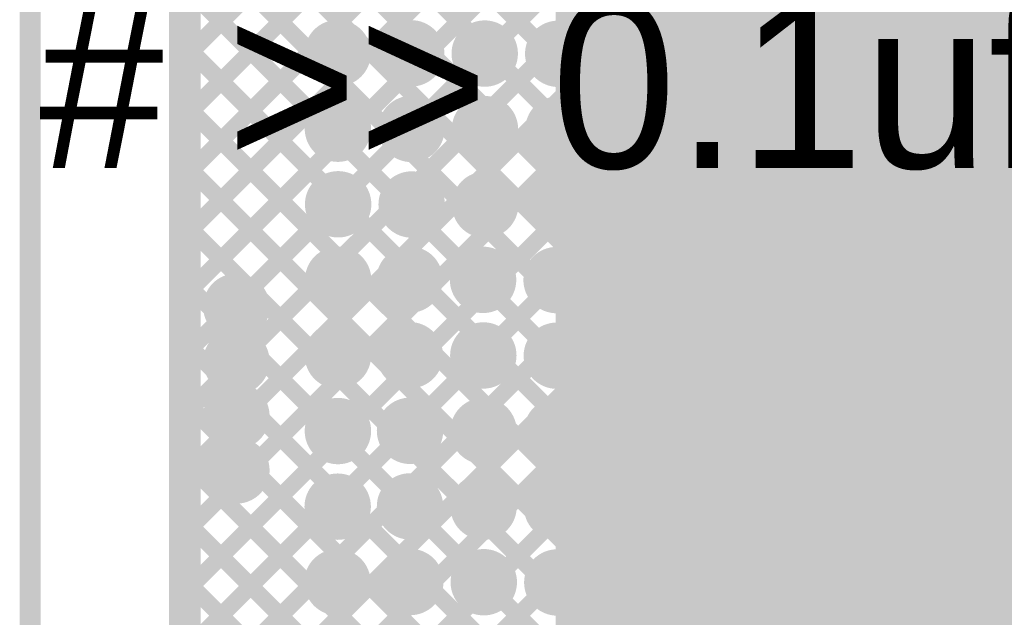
# Model space of a CAD drawing. Header units: millimetres. Extents: x 3.06 to 5.82, y 1.29 to 3.84.
# Tile 16 of 244: x 3.06 to 3.53, y 3.07 to 3.35. Entities that reach past the tile are written whole.
import ezdxf

# ---------------------------------------------------------------- set-up
doc = ezdxf.new("R2010")
doc.units = ezdxf.units.MM
doc.header["$MEASUREMENT"] = 0
for name, color, linetype in [('BottomLayer', 5, 'Continuous'), ('BottomSolder', 6, 'Continuous'), ('Mechanical13', 56, 'Continuous'), ('MultiLayer', 9, 'Continuous'), ('TopLayer', 1, 'Continuous'), ('TopOverlay', 2, 'Continuous'), ('TopSolder', 216, 'Continuous'), ('ViaHoleLayer', 16, 'Continuous')]:
    doc.layers.add(name, color=color, linetype=linetype)

msp = doc.modelspace()

# ---------------------------------------------------------------- linework, layer by layer
at = {"layer": 'BottomLayer', "const_width": 0.008}
for points in [[(3.133, 3.24614), (3.62686, 3.74)], [(3.133, 3.27442), (3.59858, 3.74)], [(3.133, 3.30271), (3.57029, 3.74)], [(3.133, 3.21785), (3.641, 3.72585)], [(3.133, 3.18957), (3.641, 3.69757)], [(3.133, 3.16129), (3.641, 3.66929)], [(3.133, 3.133), (3.641, 3.641)], [(3.133, 3.10472), (3.641, 3.61272)], [(3.133, 3.07643), (3.641, 3.58443)], [(3.133, 3.04815), (3.641, 3.55615)], [(3.133, 3.33099), (3.33401, 3.532)], [(3.133, 1.554), (3.133, 3.532)], [(3.14309, 3.532), (3.84909, 2.826)], [(3.17137, 3.532), (3.87737, 2.826)], [(3.19966, 3.532), (3.90566, 2.826)], [(3.22794, 3.532), (3.93441, 2.82553)], [(3.25623, 3.532), (4.06286, 2.72536)], [(3.28451, 3.532), (4.07127, 2.74525)], [(3.3128, 3.532), (4.08235, 2.76245)], [(3.34108, 3.532), (4.09583, 2.77725)], [(3.133, 3.01986), (3.641, 3.52786)], [(3.133, 3.51381), (3.82081, 2.826)], [(3.133, 2.99158), (3.641, 3.49958)], [(3.133, 3.48552), (3.79252, 2.826)], [(3.133, 2.9633), (3.641, 3.4713)], [(3.133, 3.45724), (3.76424, 2.826)], [(3.133, 2.93501), (3.641, 3.44301)], [(3.133, 3.42895), (3.73595, 2.826)], [(3.133, 2.90673), (3.641, 3.41473)], [(3.133, 3.40067), (3.70767, 2.826)], [(3.133, 2.87844), (3.633, 3.37844)], [(3.133, 3.37238), (3.67938, 2.826)], [(3.133, 2.85016), (3.633, 3.35016)], [(3.133, 3.3441), (3.6511, 2.826)], [(3.24533, 2.79278), (3.79411, 3.34156)], [(3.25121, 2.82695), (3.76078, 3.33652)], [(3.16807, 2.85694), (3.633, 3.32187)], [(3.133, 3.31582), (3.62282, 2.826)], [(3.20794, 2.86853), (3.64441, 3.305)], [(3.22859, 2.86089), (3.67269, 3.305)], [(3.24296, 2.84698), (3.70098, 3.305)], [(3.133, 3.28753), (3.59453, 2.826)], [(3.133, 3.25925), (3.56625, 2.826)], [(3.133, 3.23096), (3.53796, 2.826)], [(3.133, 3.20268), (3.50889, 2.82678)], [(3.133, 3.17439), (3.49091, 2.81649)], [(3.133, 3.14611), (3.52711, 2.752)], [(3.133, 3.11783), (3.49883, 2.752)], [(3.133, 3.08954), (3.47054, 2.752)]]:
    msp.add_lwpolyline(points, dxfattribs=at)
at = {"layer": 'BottomLayer'}
for points, const_width in [([(3.131, 3.3441, 1), (3.135, 3.3441, 1)], 0.004), ([(3.20332, 3.33677, 1), (3.21513, 3.33677, 1)], 0.01181), ([(3.23832, 3.33666, 1), (3.25013, 3.33666, 1)], 0.01181), ([(3.27332, 3.33655, 1), (3.28513, 3.33655, 1)], 0.01181), ([(3.30832, 3.33644, 1), (3.32013, 3.33644, 1)], 0.01181), ([(3.34332, 3.33633, 1), (3.35513, 3.33633, 1)], 0.01181), ([(3.37832, 3.33622, 1), (3.39013, 3.33622, 1)], 0.01181), ([(3.41332, 3.3361, 1), (3.42513, 3.3361, 1)], 0.01181), ([(3.44787, 3.33622, 1), (3.45968, 3.33622, 1)], 0.01181), ([(3.131, 3.33099, 1), (3.135, 3.33099, 1)], 0.004), ([(3.131, 3.31582, 1), (3.135, 3.31582, 1)], 0.004), ([(3.20343, 3.30077, 1), (3.21524, 3.30077, 1)], 0.01181), ([(3.23843, 3.30066, 1), (3.25024, 3.30066, 1)], 0.01181), ([(3.27343, 3.30055, 1), (3.28524, 3.30055, 1)], 0.01181), ([(3.30843, 3.30044, 1), (3.32024, 3.30044, 1)], 0.01181), ([(3.34343, 3.30033, 1), (3.35524, 3.30033, 1)], 0.01181), ([(3.37843, 3.30022, 1), (3.39024, 3.30022, 1)], 0.01181), ([(3.41343, 3.3001, 1), (3.42524, 3.3001, 1)], 0.01181), ([(3.44776, 3.30022, 1), (3.45957, 3.30022, 1)], 0.01181), ([(3.131, 3.30271, 1), (3.135, 3.30271, 1)], 0.004), ([(3.131, 3.28753, 1), (3.135, 3.28753, 1)], 0.004), ([(3.131, 3.27442, 1), (3.135, 3.27442, 1)], 0.004), ([(3.20354, 3.26477, 1), (3.21535, 3.26477, 1)], 0.01181), ([(3.23854, 3.26466, 1), (3.25035, 3.26466, 1)], 0.01181), ([(3.27354, 3.26455, 1), (3.28535, 3.26455, 1)], 0.01181), ([(3.30854, 3.26444, 1), (3.32035, 3.26444, 1)], 0.01181), ([(3.34354, 3.26433, 1), (3.35535, 3.26433, 1)], 0.01181), ([(3.37854, 3.26422, 1), (3.39035, 3.26422, 1)], 0.01181), ([(3.41354, 3.2641, 1), (3.42535, 3.2641, 1)], 0.01181), ([(3.44765, 3.26422, 1), (3.45946, 3.26422, 1)], 0.01181), ([(3.131, 3.25925, 1), (3.135, 3.25925, 1)], 0.004), ([(3.131, 3.24614, 1), (3.135, 3.24614, 1)], 0.004), ([(3.20354, 3.22877, 1), (3.21535, 3.22877, 1)], 0.01181), ([(3.23754, 3.22889, 1), (3.24935, 3.22889, 1)], 0.01181), ([(3.27254, 3.22878, 1), (3.28435, 3.22878, 1)], 0.01181), ([(3.30754, 3.22867, 1), (3.31935, 3.22867, 1)], 0.01181), ([(3.34254, 3.22855, 1), (3.35435, 3.22855, 1)], 0.01181), ([(3.37754, 3.22844, 1), (3.38935, 3.22844, 1)], 0.01181), ([(3.41254, 3.22833, 1), (3.42435, 3.22833, 1)], 0.01181), ([(3.44765, 3.22822, 1), (3.45946, 3.22822, 1)], 0.01181), ([(3.131, 3.23096, 1), (3.135, 3.23096, 1)], 0.004), ([(3.15509, 3.216, 1), (3.16691, 3.216, 1)], 0.01181), ([(3.131, 3.21785, 1), (3.135, 3.21785, 1)], 0.004), ([(3.131, 3.20268, 1), (3.135, 3.20268, 1)], 0.004), ([(3.15509, 3.19, 1), (3.16691, 3.19, 1)], 0.01181), ([(3.20343, 3.19277, 1), (3.21524, 3.19277, 1)], 0.01181), ([(3.23765, 3.19289, 1), (3.24946, 3.19289, 1)], 0.01181), ([(3.27265, 3.19278, 1), (3.28446, 3.19278, 1)], 0.01181), ([(3.30765, 3.19267, 1), (3.31946, 3.19267, 1)], 0.01181), ([(3.34265, 3.19255, 1), (3.35446, 3.19255, 1)], 0.01181), ([(3.37765, 3.19244, 1), (3.38946, 3.19244, 1)], 0.01181), ([(3.41265, 3.19233, 1), (3.42446, 3.19233, 1)], 0.01181), ([(3.44776, 3.19222, 1), (3.45957, 3.19222, 1)], 0.01181), ([(3.131, 3.18957, 1), (3.135, 3.18957, 1)], 0.004), ([(3.131, 3.17439, 1), (3.135, 3.17439, 1)], 0.004), ([(3.15509, 3.164, 1), (3.16691, 3.164, 1)], 0.01181), ([(3.23776, 3.15689, 1), (3.24957, 3.15689, 1)], 0.01181), ([(3.131, 3.16129, 1), (3.135, 3.16129, 1)], 0.004), ([(3.20343, 3.15677, 1), (3.21524, 3.15677, 1)], 0.01181), ([(3.27276, 3.15678, 1), (3.28457, 3.15678, 1)], 0.01181), ([(3.30776, 3.15667, 1), (3.31957, 3.15667, 1)], 0.01181), ([(3.34276, 3.15655, 1), (3.35457, 3.15655, 1)], 0.01181), ([(3.37776, 3.15644, 1), (3.38957, 3.15644, 1)], 0.01181), ([(3.41276, 3.15633, 1), (3.42457, 3.15633, 1)], 0.01181), ([(3.44776, 3.15621, 1), (3.45957, 3.15621, 1)], 0.01181), ([(3.131, 3.14611, 1), (3.135, 3.14611, 1)], 0.004), ([(3.15509, 3.138, 1), (3.16691, 3.138, 1)], 0.01181), ([(3.131, 3.133, 1), (3.135, 3.133, 1)], 0.004), ([(3.20332, 3.12077, 1), (3.21513, 3.12077, 1)], 0.01181), ([(3.23776, 3.12089, 1), (3.24957, 3.12089, 1)], 0.01181), ([(3.27276, 3.12078, 1), (3.28457, 3.12078, 1)], 0.01181), ([(3.30776, 3.12067, 1), (3.31957, 3.12067, 1)], 0.01181), ([(3.34276, 3.12055, 1), (3.35457, 3.12055, 1)], 0.01181), ([(3.37776, 3.12044, 1), (3.38957, 3.12044, 1)], 0.01181), ([(3.41276, 3.12033, 1), (3.42457, 3.12033, 1)], 0.01181), ([(3.44787, 3.12021, 1), (3.45968, 3.12021, 1)], 0.01181), ([(3.131, 3.11783, 1), (3.135, 3.11783, 1)], 0.004), ([(3.131, 3.10472, 1), (3.135, 3.10472, 1)], 0.004), ([(3.20321, 3.08477, 1), (3.21502, 3.08477, 1)], 0.01181), ([(3.23787, 3.08489, 1), (3.24968, 3.08489, 1)], 0.01181), ([(3.27287, 3.08478, 1), (3.28468, 3.08478, 1)], 0.01181), ([(3.30787, 3.08467, 1), (3.31968, 3.08467, 1)], 0.01181), ([(3.34287, 3.08455, 1), (3.35468, 3.08455, 1)], 0.01181), ([(3.37787, 3.08444, 1), (3.38968, 3.08444, 1)], 0.01181), ([(3.41287, 3.08433, 1), (3.42468, 3.08433, 1)], 0.01181), ([(3.44798, 3.08421, 1), (3.45979, 3.08421, 1)], 0.01181), ([(3.131, 3.08954, 1), (3.135, 3.08954, 1)], 0.004), ([(3.131, 3.07643, 1), (3.135, 3.07643, 1)], 0.004)]:
    msp.add_lwpolyline(points, format="xyb", close=True, dxfattribs=dict(at, const_width=const_width))
msp.add_solid([(3.313, 2.913), (3.635, 2.913), (3.313, 3.801), (3.635, 3.801)], dxfattribs=at)
at = {"layer": 'BottomSolder', "const_width": 0.01581}
for points in [[(3.20132, 3.33677, 1), (3.21713, 3.33677, 1)], [(3.23632, 3.33666, 1), (3.25213, 3.33666, 1)], [(3.27132, 3.33655, 1), (3.28713, 3.33655, 1)], [(3.30632, 3.33644, 1), (3.32213, 3.33644, 1)], [(3.34132, 3.33633, 1), (3.35713, 3.33633, 1)], [(3.37632, 3.33622, 1), (3.39213, 3.33622, 1)], [(3.41132, 3.3361, 1), (3.42713, 3.3361, 1)], [(3.44587, 3.33622, 1), (3.46168, 3.33622, 1)], [(3.20143, 3.30077, 1), (3.21724, 3.30077, 1)], [(3.23643, 3.30066, 1), (3.25224, 3.30066, 1)], [(3.27143, 3.30055, 1), (3.28724, 3.30055, 1)], [(3.30643, 3.30044, 1), (3.32224, 3.30044, 1)], [(3.34143, 3.30033, 1), (3.35724, 3.30033, 1)], [(3.37643, 3.30022, 1), (3.39224, 3.30022, 1)], [(3.41143, 3.3001, 1), (3.42724, 3.3001, 1)], [(3.44576, 3.30022, 1), (3.46157, 3.30022, 1)], [(3.20154, 3.26477, 1), (3.21735, 3.26477, 1)], [(3.23654, 3.26466, 1), (3.25235, 3.26466, 1)], [(3.27154, 3.26455, 1), (3.28735, 3.26455, 1)], [(3.30654, 3.26444, 1), (3.32235, 3.26444, 1)], [(3.34154, 3.26433, 1), (3.35735, 3.26433, 1)], [(3.37654, 3.26422, 1), (3.39235, 3.26422, 1)], [(3.41154, 3.2641, 1), (3.42735, 3.2641, 1)], [(3.44565, 3.26422, 1), (3.46146, 3.26422, 1)], [(3.20154, 3.22877, 1), (3.21735, 3.22877, 1)], [(3.23554, 3.22889, 1), (3.25135, 3.22889, 1)], [(3.27054, 3.22878, 1), (3.28635, 3.22878, 1)], [(3.30554, 3.22867, 1), (3.32135, 3.22867, 1)], [(3.34054, 3.22855, 1), (3.35635, 3.22855, 1)], [(3.37554, 3.22844, 1), (3.39135, 3.22844, 1)], [(3.41054, 3.22833, 1), (3.42635, 3.22833, 1)], [(3.44565, 3.22822, 1), (3.46146, 3.22822, 1)], [(3.15309, 3.216, 1), (3.16891, 3.216, 1)], [(3.20143, 3.19277, 1), (3.21724, 3.19277, 1)], [(3.23565, 3.19289, 1), (3.25146, 3.19289, 1)], [(3.27065, 3.19278, 1), (3.28646, 3.19278, 1)], [(3.30565, 3.19267, 1), (3.32146, 3.19267, 1)], [(3.34065, 3.19255, 1), (3.35646, 3.19255, 1)], [(3.37565, 3.19244, 1), (3.39146, 3.19244, 1)], [(3.41065, 3.19233, 1), (3.42646, 3.19233, 1)], [(3.44576, 3.19222, 1), (3.46157, 3.19222, 1)], [(3.15309, 3.19, 1), (3.16891, 3.19, 1)], [(3.15309, 3.164, 1), (3.16891, 3.164, 1)], [(3.20143, 3.15677, 1), (3.21724, 3.15677, 1)], [(3.23576, 3.15689, 1), (3.25157, 3.15689, 1)], [(3.27076, 3.15678, 1), (3.28657, 3.15678, 1)], [(3.30576, 3.15667, 1), (3.32157, 3.15667, 1)], [(3.34076, 3.15655, 1), (3.35657, 3.15655, 1)], [(3.37576, 3.15644, 1), (3.39157, 3.15644, 1)], [(3.41076, 3.15633, 1), (3.42657, 3.15633, 1)], [(3.44576, 3.15621, 1), (3.46157, 3.15621, 1)], [(3.15309, 3.138, 1), (3.16891, 3.138, 1)], [(3.20132, 3.12077, 1), (3.21713, 3.12077, 1)], [(3.23576, 3.12089, 1), (3.25157, 3.12089, 1)], [(3.27076, 3.12078, 1), (3.28657, 3.12078, 1)], [(3.30576, 3.12067, 1), (3.32157, 3.12067, 1)], [(3.34076, 3.12055, 1), (3.35657, 3.12055, 1)], [(3.37576, 3.12044, 1), (3.39157, 3.12044, 1)], [(3.41076, 3.12033, 1), (3.42657, 3.12033, 1)], [(3.44587, 3.12021, 1), (3.46168, 3.12021, 1)], [(3.20121, 3.08477, 1), (3.21702, 3.08477, 1)], [(3.23587, 3.08489, 1), (3.25168, 3.08489, 1)], [(3.27087, 3.08478, 1), (3.28668, 3.08478, 1)], [(3.30587, 3.08467, 1), (3.32168, 3.08467, 1)], [(3.34087, 3.08455, 1), (3.35668, 3.08455, 1)], [(3.37587, 3.08444, 1), (3.39168, 3.08444, 1)], [(3.41087, 3.08433, 1), (3.42668, 3.08433, 1)], [(3.44598, 3.08421, 1), (3.46179, 3.08421, 1)]]:
    msp.add_lwpolyline(points, format="xyb", close=True, dxfattribs=at)
at = {"layer": 'Mechanical13', "const_width": 0.01}
msp.add_lwpolyline([(3.06284, 1.52328), (3.06284, 3.57903)], dxfattribs=at)
at = {"layer": 'MultiLayer', "const_width": 0.01181}
for points in [[(3.20332, 3.33677, 1), (3.21513, 3.33677, 1)], [(3.23832, 3.33666, 1), (3.25013, 3.33666, 1)], [(3.27332, 3.33655, 1), (3.28513, 3.33655, 1)], [(3.30832, 3.33644, 1), (3.32013, 3.33644, 1)], [(3.34332, 3.33633, 1), (3.35513, 3.33633, 1)], [(3.37832, 3.33622, 1), (3.39013, 3.33622, 1)], [(3.41332, 3.3361, 1), (3.42513, 3.3361, 1)], [(3.44787, 3.33622, 1), (3.45968, 3.33622, 1)], [(3.20343, 3.30077, 1), (3.21524, 3.30077, 1)], [(3.23843, 3.30066, 1), (3.25024, 3.30066, 1)], [(3.27343, 3.30055, 1), (3.28524, 3.30055, 1)], [(3.30843, 3.30044, 1), (3.32024, 3.30044, 1)], [(3.34343, 3.30033, 1), (3.35524, 3.30033, 1)], [(3.37843, 3.30022, 1), (3.39024, 3.30022, 1)], [(3.41343, 3.3001, 1), (3.42524, 3.3001, 1)], [(3.44776, 3.30022, 1), (3.45957, 3.30022, 1)], [(3.20354, 3.26477, 1), (3.21535, 3.26477, 1)], [(3.23854, 3.26466, 1), (3.25035, 3.26466, 1)], [(3.27354, 3.26455, 1), (3.28535, 3.26455, 1)], [(3.30854, 3.26444, 1), (3.32035, 3.26444, 1)], [(3.34354, 3.26433, 1), (3.35535, 3.26433, 1)], [(3.37854, 3.26422, 1), (3.39035, 3.26422, 1)], [(3.41354, 3.2641, 1), (3.42535, 3.2641, 1)], [(3.44765, 3.26422, 1), (3.45946, 3.26422, 1)], [(3.20354, 3.22877, 1), (3.21535, 3.22877, 1)], [(3.23754, 3.22889, 1), (3.24935, 3.22889, 1)], [(3.27254, 3.22878, 1), (3.28435, 3.22878, 1)], [(3.30754, 3.22867, 1), (3.31935, 3.22867, 1)], [(3.34254, 3.22855, 1), (3.35435, 3.22855, 1)], [(3.37754, 3.22844, 1), (3.38935, 3.22844, 1)], [(3.41254, 3.22833, 1), (3.42435, 3.22833, 1)], [(3.44765, 3.22822, 1), (3.45946, 3.22822, 1)], [(3.15509, 3.216, 1), (3.16691, 3.216, 1)], [(3.15509, 3.19, 1), (3.16691, 3.19, 1)], [(3.20343, 3.19277, 1), (3.21524, 3.19277, 1)], [(3.23765, 3.19289, 1), (3.24946, 3.19289, 1)], [(3.27265, 3.19278, 1), (3.28446, 3.19278, 1)], [(3.30765, 3.19267, 1), (3.31946, 3.19267, 1)], [(3.34265, 3.19255, 1), (3.35446, 3.19255, 1)], [(3.37765, 3.19244, 1), (3.38946, 3.19244, 1)], [(3.41265, 3.19233, 1), (3.42446, 3.19233, 1)], [(3.44776, 3.19222, 1), (3.45957, 3.19222, 1)], [(3.15509, 3.164, 1), (3.16691, 3.164, 1)], [(3.23776, 3.15689, 1), (3.24957, 3.15689, 1)], [(3.20343, 3.15677, 1), (3.21524, 3.15677, 1)], [(3.27276, 3.15678, 1), (3.28457, 3.15678, 1)], [(3.30776, 3.15667, 1), (3.31957, 3.15667, 1)], [(3.34276, 3.15655, 1), (3.35457, 3.15655, 1)], [(3.37776, 3.15644, 1), (3.38957, 3.15644, 1)], [(3.41276, 3.15633, 1), (3.42457, 3.15633, 1)], [(3.44776, 3.15621, 1), (3.45957, 3.15621, 1)], [(3.15509, 3.138, 1), (3.16691, 3.138, 1)], [(3.20332, 3.12077, 1), (3.21513, 3.12077, 1)], [(3.23776, 3.12089, 1), (3.24957, 3.12089, 1)], [(3.27276, 3.12078, 1), (3.28457, 3.12078, 1)], [(3.30776, 3.12067, 1), (3.31957, 3.12067, 1)], [(3.34276, 3.12055, 1), (3.35457, 3.12055, 1)], [(3.37776, 3.12044, 1), (3.38957, 3.12044, 1)], [(3.41276, 3.12033, 1), (3.42457, 3.12033, 1)], [(3.44787, 3.12021, 1), (3.45968, 3.12021, 1)], [(3.20321, 3.08477, 1), (3.21502, 3.08477, 1)], [(3.23787, 3.08489, 1), (3.24968, 3.08489, 1)], [(3.27287, 3.08478, 1), (3.28468, 3.08478, 1)], [(3.30787, 3.08467, 1), (3.31968, 3.08467, 1)], [(3.34287, 3.08455, 1), (3.35468, 3.08455, 1)], [(3.37787, 3.08444, 1), (3.38968, 3.08444, 1)], [(3.41287, 3.08433, 1), (3.42468, 3.08433, 1)], [(3.44798, 3.08421, 1), (3.45979, 3.08421, 1)]]:
    msp.add_lwpolyline(points, format="xyb", close=True, dxfattribs=at)
at = {"layer": 'TopLayer'}
for points, const_width in [([(3.14, 3.25314), (3.63886, 3.752)], 0.008), ([(3.14, 3.22485), (3.66715, 3.752)], 0.008), ([(3.14, 3.28142), (3.61058, 3.752)], 0.008), ([(3.14, 3.30971), (3.58229, 3.752)], 0.008), ([(3.14, 3.19657), (3.66294, 3.71951)], 0.008), ([(3.14, 3.16829), (3.65978, 3.68806)], 0.008), ([(3.14, 3.14), (3.67051, 3.67051)], 0.008), ([(3.14, 3.11172), (3.68862, 3.66034)], 0.008), ([(3.14, 3.33799), (3.34601, 3.544)], 0.008), ([(3.14, 1.566), (3.14, 3.544)], 0.008), ([(3.15937, 3.544), (3.488, 3.21537)], 0.008), ([(3.18766, 3.544), (3.488, 3.24366)], 0.008), ([(3.21594, 3.544), (3.488, 3.27194)], 0.008), ([(3.24423, 3.544), (3.488, 3.30023)], 0.008), ([(3.27251, 3.544), (3.488, 3.32851)], 0.008), ([(3.14, 3.53509), (3.488, 3.18709)], 0.008), ([(3.14, 3.50681), (3.488, 3.15881)], 0.008), ([(3.14, 3.47852), (3.488, 3.13052)], 0.008), ([(3.14, 3.45024), (3.488, 3.10224)], 0.008), ([(3.14, 3.08343), (3.49195, 3.43539)], 0.008), ([(3.14, 3.42195), (3.488, 3.07395)], 0.008), ([(3.51, 2.804), (3.51, 3.41286)], 0.022), ([(3.488, 2.81003), (3.488, 3.41286)], 0.008), ([(3.14, 3.05515), (3.488, 3.40315)], 0.008), ([(3.14, 3.39367), (3.488, 3.04567)], 0.008), ([(3.14, 3.02686), (3.488, 3.37486)], 0.008), ([(3.14, 3.36538), (3.488, 3.01738)], 0.008), ([(3.14, 2.99858), (3.488, 3.34658)], 0.008), ([(3.14, 3.3371), (3.488, 2.9891)], 0.008), ([(3.14, 2.9703), (3.488, 3.3183)], 0.008), ([(3.14, 3.30882), (3.488, 2.96082)], 0.008), ([(3.14, 2.94201), (3.488, 3.29001)], 0.008), ([(3.14, 3.28053), (3.488, 2.93253)], 0.008), ([(3.14, 2.91373), (3.488, 3.26173)], 0.008), ([(3.14, 3.25225), (3.488, 2.90425)], 0.008), ([(3.14, 2.88544), (3.488, 3.23344)], 0.008), ([(3.14, 3.22396), (3.488, 2.87596)], 0.008), ([(3.14, 2.85716), (3.488, 3.20516)], 0.008), ([(3.14, 3.19568), (3.488, 2.84768)], 0.008), ([(3.16807, 2.85694), (3.488, 3.17687)], 0.008), ([(3.14, 3.16739), (3.488, 2.81939)], 0.008), ([(3.20794, 2.86853), (3.488, 3.14859)], 0.008), ([(3.14, 3.13911), (3.537, 2.74211)], 0.008), ([(3.22859, 2.86089), (3.488, 3.12031)], 0.008), ([(3.14, 3.11083), (3.537, 2.71383)], 0.008), ([(3.24498, 2.849), (3.488, 3.09202)], 0.008), ([(3.14, 3.08254), (3.37819, 2.84435)], 0.008)]:
    msp.add_lwpolyline(points, dxfattribs=dict(at, const_width=const_width))
for points, const_width in [([(3.20332, 3.33677, 1), (3.21513, 3.33677, 1)], 0.01181), ([(3.23832, 3.33666, 1), (3.25013, 3.33666, 1)], 0.01181), ([(3.27332, 3.33655, 1), (3.28513, 3.33655, 1)], 0.01181), ([(3.30832, 3.33644, 1), (3.32013, 3.33644, 1)], 0.01181), ([(3.34332, 3.33633, 1), (3.35513, 3.33633, 1)], 0.01181), ([(3.37832, 3.33622, 1), (3.39013, 3.33622, 1)], 0.01181), ([(3.41332, 3.3361, 1), (3.42513, 3.3361, 1)], 0.01181), ([(3.44787, 3.33622, 1), (3.45968, 3.33622, 1)], 0.01181), ([(3.486, 3.34658, 1), (3.49, 3.34658, 1)], 0.004), ([(3.138, 3.33799, 1), (3.142, 3.33799, 1)], 0.004), ([(3.138, 3.3371, 1), (3.142, 3.3371, 1)], 0.004), ([(3.486, 3.32851, 1), (3.49, 3.32851, 1)], 0.004), ([(3.486, 3.3183, 1), (3.49, 3.3183, 1)], 0.004), ([(3.138, 3.30971, 1), (3.142, 3.30971, 1)], 0.004), ([(3.138, 3.30882, 1), (3.142, 3.30882, 1)], 0.004), ([(3.20343, 3.30077, 1), (3.21524, 3.30077, 1)], 0.01181), ([(3.23843, 3.30066, 1), (3.25024, 3.30066, 1)], 0.01181), ([(3.27343, 3.30055, 1), (3.28524, 3.30055, 1)], 0.01181), ([(3.30843, 3.30044, 1), (3.32024, 3.30044, 1)], 0.01181), ([(3.34343, 3.30033, 1), (3.35524, 3.30033, 1)], 0.01181), ([(3.37843, 3.30022, 1), (3.39024, 3.30022, 1)], 0.01181), ([(3.41343, 3.3001, 1), (3.42524, 3.3001, 1)], 0.01181), ([(3.44776, 3.30022, 1), (3.45957, 3.30022, 1)], 0.01181), ([(3.486, 3.30023, 1), (3.49, 3.30023, 1)], 0.004), ([(3.486, 3.29001, 1), (3.49, 3.29001, 1)], 0.004), ([(3.138, 3.28142, 1), (3.142, 3.28142, 1)], 0.004), ([(3.138, 3.28053, 1), (3.142, 3.28053, 1)], 0.004), ([(3.20354, 3.26477, 1), (3.21535, 3.26477, 1)], 0.01181), ([(3.23854, 3.26466, 1), (3.25035, 3.26466, 1)], 0.01181), ([(3.27354, 3.26455, 1), (3.28535, 3.26455, 1)], 0.01181), ([(3.30854, 3.26444, 1), (3.32035, 3.26444, 1)], 0.01181), ([(3.34354, 3.26433, 1), (3.35535, 3.26433, 1)], 0.01181), ([(3.37854, 3.26422, 1), (3.39035, 3.26422, 1)], 0.01181), ([(3.41354, 3.2641, 1), (3.42535, 3.2641, 1)], 0.01181), ([(3.44765, 3.26422, 1), (3.45946, 3.26422, 1)], 0.01181), ([(3.486, 3.27194, 1), (3.49, 3.27194, 1)], 0.004), ([(3.486, 3.26173, 1), (3.49, 3.26173, 1)], 0.004), ([(3.138, 3.25314, 1), (3.142, 3.25314, 1)], 0.004), ([(3.138, 3.25225, 1), (3.142, 3.25225, 1)], 0.004), ([(3.486, 3.24366, 1), (3.49, 3.24366, 1)], 0.004), ([(3.20354, 3.22877, 1), (3.21535, 3.22877, 1)], 0.01181), ([(3.23754, 3.22889, 1), (3.24935, 3.22889, 1)], 0.01181), ([(3.27254, 3.22878, 1), (3.28435, 3.22878, 1)], 0.01181), ([(3.30754, 3.22867, 1), (3.31935, 3.22867, 1)], 0.01181), ([(3.34254, 3.22855, 1), (3.35435, 3.22855, 1)], 0.01181), ([(3.37754, 3.22844, 1), (3.38935, 3.22844, 1)], 0.01181), ([(3.41254, 3.22833, 1), (3.42435, 3.22833, 1)], 0.01181), ([(3.44765, 3.22822, 1), (3.45946, 3.22822, 1)], 0.01181), ([(3.486, 3.23344, 1), (3.49, 3.23344, 1)], 0.004), ([(3.138, 3.22485, 1), (3.142, 3.22485, 1)], 0.004), ([(3.138, 3.22396, 1), (3.142, 3.22396, 1)], 0.004), ([(3.15509, 3.216, 1), (3.16691, 3.216, 1)], 0.01181), ([(3.486, 3.21537, 1), (3.49, 3.21537, 1)], 0.004), ([(3.486, 3.20516, 1), (3.49, 3.20516, 1)], 0.004), ([(3.15509, 3.19, 1), (3.16691, 3.19, 1)], 0.01181), ([(3.20343, 3.19277, 1), (3.21524, 3.19277, 1)], 0.01181), ([(3.23765, 3.19289, 1), (3.24946, 3.19289, 1)], 0.01181), ([(3.27265, 3.19278, 1), (3.28446, 3.19278, 1)], 0.01181), ([(3.30765, 3.19267, 1), (3.31946, 3.19267, 1)], 0.01181), ([(3.34265, 3.19255, 1), (3.35446, 3.19255, 1)], 0.01181), ([(3.37765, 3.19244, 1), (3.38946, 3.19244, 1)], 0.01181), ([(3.41265, 3.19233, 1), (3.42446, 3.19233, 1)], 0.01181), ([(3.44776, 3.19222, 1), (3.45957, 3.19222, 1)], 0.01181), ([(3.138, 3.19657, 1), (3.142, 3.19657, 1)], 0.004), ([(3.138, 3.19568, 1), (3.142, 3.19568, 1)], 0.004), ([(3.486, 3.18709, 1), (3.49, 3.18709, 1)], 0.004), ([(3.486, 3.17687, 1), (3.49, 3.17687, 1)], 0.004), ([(3.15509, 3.164, 1), (3.16691, 3.164, 1)], 0.01181), ([(3.138, 3.16829, 1), (3.142, 3.16829, 1)], 0.004), ([(3.138, 3.16739, 1), (3.142, 3.16739, 1)], 0.004), ([(3.23776, 3.15689, 1), (3.24957, 3.15689, 1)], 0.01181), ([(3.20343, 3.15677, 1), (3.21524, 3.15677, 1)], 0.01181), ([(3.27276, 3.15678, 1), (3.28457, 3.15678, 1)], 0.01181), ([(3.30776, 3.15667, 1), (3.31957, 3.15667, 1)], 0.01181), ([(3.34276, 3.15655, 1), (3.35457, 3.15655, 1)], 0.01181), ([(3.37776, 3.15644, 1), (3.38957, 3.15644, 1)], 0.01181), ([(3.41276, 3.15633, 1), (3.42457, 3.15633, 1)], 0.01181), ([(3.44776, 3.15621, 1), (3.45957, 3.15621, 1)], 0.01181), ([(3.486, 3.15881, 1), (3.49, 3.15881, 1)], 0.004), ([(3.486, 3.14859, 1), (3.49, 3.14859, 1)], 0.004), ([(3.15509, 3.138, 1), (3.16691, 3.138, 1)], 0.01181), ([(3.138, 3.14, 1), (3.142, 3.14, 1)], 0.004), ([(3.138, 3.13911, 1), (3.142, 3.13911, 1)], 0.004), ([(3.20332, 3.12077, 1), (3.21513, 3.12077, 1)], 0.01181), ([(3.23776, 3.12089, 1), (3.24957, 3.12089, 1)], 0.01181), ([(3.27276, 3.12078, 1), (3.28457, 3.12078, 1)], 0.01181), ([(3.30776, 3.12067, 1), (3.31957, 3.12067, 1)], 0.01181), ([(3.34276, 3.12055, 1), (3.35457, 3.12055, 1)], 0.01181), ([(3.37776, 3.12044, 1), (3.38957, 3.12044, 1)], 0.01181), ([(3.41276, 3.12033, 1), (3.42457, 3.12033, 1)], 0.01181), ([(3.44787, 3.12021, 1), (3.45968, 3.12021, 1)], 0.01181), ([(3.486, 3.13052, 1), (3.49, 3.13052, 1)], 0.004), ([(3.486, 3.12031, 1), (3.49, 3.12031, 1)], 0.004), ([(3.138, 3.11172, 1), (3.142, 3.11172, 1)], 0.004), ([(3.138, 3.11083, 1), (3.142, 3.11083, 1)], 0.004), ([(3.486, 3.10224, 1), (3.49, 3.10224, 1)], 0.004), ([(3.20321, 3.08477, 1), (3.21502, 3.08477, 1)], 0.01181), ([(3.23787, 3.08489, 1), (3.24968, 3.08489, 1)], 0.01181), ([(3.27287, 3.08478, 1), (3.28468, 3.08478, 1)], 0.01181), ([(3.30787, 3.08467, 1), (3.31968, 3.08467, 1)], 0.01181), ([(3.34287, 3.08455, 1), (3.35468, 3.08455, 1)], 0.01181), ([(3.37787, 3.08444, 1), (3.38968, 3.08444, 1)], 0.01181), ([(3.41287, 3.08433, 1), (3.42468, 3.08433, 1)], 0.01181), ([(3.44798, 3.08421, 1), (3.45979, 3.08421, 1)], 0.01181), ([(3.486, 3.09202, 1), (3.49, 3.09202, 1)], 0.004), ([(3.138, 3.08343, 1), (3.142, 3.08343, 1)], 0.004), ([(3.138, 3.08254, 1), (3.142, 3.08254, 1)], 0.004), ([(3.486, 3.07395, 1), (3.49, 3.07395, 1)], 0.004)]:
    msp.add_lwpolyline(points, format="xyb", close=True, dxfattribs=dict(at, const_width=const_width))
at = {"layer": 'TopSolder', "const_width": 0.01581}
for points in [[(3.20132, 3.33677, 1), (3.21713, 3.33677, 1)], [(3.23632, 3.33666, 1), (3.25213, 3.33666, 1)], [(3.27132, 3.33655, 1), (3.28713, 3.33655, 1)], [(3.30632, 3.33644, 1), (3.32213, 3.33644, 1)], [(3.34132, 3.33633, 1), (3.35713, 3.33633, 1)], [(3.37632, 3.33622, 1), (3.39213, 3.33622, 1)], [(3.41132, 3.3361, 1), (3.42713, 3.3361, 1)], [(3.44587, 3.33622, 1), (3.46168, 3.33622, 1)], [(3.20143, 3.30077, 1), (3.21724, 3.30077, 1)], [(3.23643, 3.30066, 1), (3.25224, 3.30066, 1)], [(3.27143, 3.30055, 1), (3.28724, 3.30055, 1)], [(3.30643, 3.30044, 1), (3.32224, 3.30044, 1)], [(3.34143, 3.30033, 1), (3.35724, 3.30033, 1)], [(3.37643, 3.30022, 1), (3.39224, 3.30022, 1)], [(3.41143, 3.3001, 1), (3.42724, 3.3001, 1)], [(3.44576, 3.30022, 1), (3.46157, 3.30022, 1)], [(3.20154, 3.26477, 1), (3.21735, 3.26477, 1)], [(3.23654, 3.26466, 1), (3.25235, 3.26466, 1)], [(3.27154, 3.26455, 1), (3.28735, 3.26455, 1)], [(3.30654, 3.26444, 1), (3.32235, 3.26444, 1)], [(3.34154, 3.26433, 1), (3.35735, 3.26433, 1)], [(3.37654, 3.26422, 1), (3.39235, 3.26422, 1)], [(3.41154, 3.2641, 1), (3.42735, 3.2641, 1)], [(3.44565, 3.26422, 1), (3.46146, 3.26422, 1)], [(3.20154, 3.22877, 1), (3.21735, 3.22877, 1)], [(3.23554, 3.22889, 1), (3.25135, 3.22889, 1)], [(3.27054, 3.22878, 1), (3.28635, 3.22878, 1)], [(3.30554, 3.22867, 1), (3.32135, 3.22867, 1)], [(3.34054, 3.22855, 1), (3.35635, 3.22855, 1)], [(3.37554, 3.22844, 1), (3.39135, 3.22844, 1)], [(3.41054, 3.22833, 1), (3.42635, 3.22833, 1)], [(3.44565, 3.22822, 1), (3.46146, 3.22822, 1)], [(3.15309, 3.216, 1), (3.16891, 3.216, 1)], [(3.20143, 3.19277, 1), (3.21724, 3.19277, 1)], [(3.23565, 3.19289, 1), (3.25146, 3.19289, 1)], [(3.27065, 3.19278, 1), (3.28646, 3.19278, 1)], [(3.30565, 3.19267, 1), (3.32146, 3.19267, 1)], [(3.34065, 3.19255, 1), (3.35646, 3.19255, 1)], [(3.37565, 3.19244, 1), (3.39146, 3.19244, 1)], [(3.41065, 3.19233, 1), (3.42646, 3.19233, 1)], [(3.44576, 3.19222, 1), (3.46157, 3.19222, 1)], [(3.15309, 3.19, 1), (3.16891, 3.19, 1)], [(3.15309, 3.164, 1), (3.16891, 3.164, 1)], [(3.20143, 3.15677, 1), (3.21724, 3.15677, 1)], [(3.23576, 3.15689, 1), (3.25157, 3.15689, 1)], [(3.27076, 3.15678, 1), (3.28657, 3.15678, 1)], [(3.30576, 3.15667, 1), (3.32157, 3.15667, 1)], [(3.34076, 3.15655, 1), (3.35657, 3.15655, 1)], [(3.37576, 3.15644, 1), (3.39157, 3.15644, 1)], [(3.41076, 3.15633, 1), (3.42657, 3.15633, 1)], [(3.44576, 3.15621, 1), (3.46157, 3.15621, 1)], [(3.15309, 3.138, 1), (3.16891, 3.138, 1)], [(3.20132, 3.12077, 1), (3.21713, 3.12077, 1)], [(3.23576, 3.12089, 1), (3.25157, 3.12089, 1)], [(3.27076, 3.12078, 1), (3.28657, 3.12078, 1)], [(3.30576, 3.12067, 1), (3.32157, 3.12067, 1)], [(3.34076, 3.12055, 1), (3.35657, 3.12055, 1)], [(3.37576, 3.12044, 1), (3.39157, 3.12044, 1)], [(3.41076, 3.12033, 1), (3.42657, 3.12033, 1)], [(3.44587, 3.12021, 1), (3.46168, 3.12021, 1)], [(3.20121, 3.08477, 1), (3.21702, 3.08477, 1)], [(3.23587, 3.08489, 1), (3.25168, 3.08489, 1)], [(3.27087, 3.08478, 1), (3.28668, 3.08478, 1)], [(3.30587, 3.08467, 1), (3.32168, 3.08467, 1)], [(3.34087, 3.08455, 1), (3.35668, 3.08455, 1)], [(3.37587, 3.08444, 1), (3.39168, 3.08444, 1)], [(3.41087, 3.08433, 1), (3.42668, 3.08433, 1)], [(3.44598, 3.08421, 1), (3.46179, 3.08421, 1)]]:
    msp.add_lwpolyline(points, format="xyb", close=True, dxfattribs=at)
at = {"layer": 'ViaHoleLayer', "const_width": 0.00787}
for points in [[(3.20529, 3.33677, 1), (3.21316, 3.33677, 1)], [(3.24029, 3.33666, 1), (3.24816, 3.33666, 1)], [(3.27529, 3.33655, 1), (3.28316, 3.33655, 1)], [(3.31029, 3.33644, 1), (3.31816, 3.33644, 1)], [(3.34529, 3.33633, 1), (3.35316, 3.33633, 1)], [(3.38029, 3.33622, 1), (3.38816, 3.33622, 1)], [(3.41529, 3.3361, 1), (3.42316, 3.3361, 1)], [(3.44984, 3.33622, 1), (3.45771, 3.33622, 1)], [(3.2054, 3.30077, 1), (3.21327, 3.30077, 1)], [(3.2404, 3.30066, 1), (3.24827, 3.30066, 1)], [(3.2754, 3.30055, 1), (3.28327, 3.30055, 1)], [(3.3104, 3.30044, 1), (3.31827, 3.30044, 1)], [(3.3454, 3.30033, 1), (3.35327, 3.30033, 1)], [(3.3804, 3.30022, 1), (3.38827, 3.30022, 1)], [(3.4154, 3.3001, 1), (3.42327, 3.3001, 1)], [(3.44973, 3.30022, 1), (3.4576, 3.30022, 1)], [(3.20551, 3.26477, 1), (3.21338, 3.26477, 1)], [(3.24051, 3.26466, 1), (3.24838, 3.26466, 1)], [(3.27551, 3.26455, 1), (3.28338, 3.26455, 1)], [(3.31051, 3.26444, 1), (3.31838, 3.26444, 1)], [(3.34551, 3.26433, 1), (3.35338, 3.26433, 1)], [(3.38051, 3.26422, 1), (3.38838, 3.26422, 1)], [(3.41551, 3.2641, 1), (3.42338, 3.2641, 1)], [(3.44962, 3.26422, 1), (3.45749, 3.26422, 1)], [(3.20551, 3.22877, 1), (3.21338, 3.22877, 1)], [(3.23951, 3.22889, 1), (3.24738, 3.22889, 1)], [(3.27451, 3.22878, 1), (3.28238, 3.22878, 1)], [(3.30951, 3.22867, 1), (3.31738, 3.22867, 1)], [(3.34451, 3.22855, 1), (3.35238, 3.22855, 1)], [(3.37951, 3.22844, 1), (3.38738, 3.22844, 1)], [(3.41451, 3.22833, 1), (3.42238, 3.22833, 1)], [(3.44962, 3.22822, 1), (3.45749, 3.22822, 1)], [(3.15706, 3.216, 1), (3.16494, 3.216, 1)], [(3.15706, 3.19, 1), (3.16494, 3.19, 1)], [(3.2054, 3.19277, 1), (3.21327, 3.19277, 1)], [(3.23962, 3.19289, 1), (3.24749, 3.19289, 1)], [(3.27462, 3.19278, 1), (3.28249, 3.19278, 1)], [(3.30962, 3.19267, 1), (3.31749, 3.19267, 1)], [(3.34462, 3.19255, 1), (3.35249, 3.19255, 1)], [(3.37962, 3.19244, 1), (3.38749, 3.19244, 1)], [(3.41462, 3.19233, 1), (3.42249, 3.19233, 1)], [(3.44973, 3.19222, 1), (3.4576, 3.19222, 1)], [(3.15706, 3.164, 1), (3.16494, 3.164, 1)], [(3.2054, 3.15677, 1), (3.21327, 3.15677, 1)], [(3.23973, 3.15689, 1), (3.2476, 3.15689, 1)], [(3.27473, 3.15678, 1), (3.2826, 3.15678, 1)], [(3.30973, 3.15667, 1), (3.3176, 3.15667, 1)], [(3.34473, 3.15655, 1), (3.3526, 3.15655, 1)], [(3.37973, 3.15644, 1), (3.3876, 3.15644, 1)], [(3.41473, 3.15633, 1), (3.4226, 3.15633, 1)], [(3.44973, 3.15621, 1), (3.4576, 3.15621, 1)], [(3.15706, 3.138, 1), (3.16494, 3.138, 1)], [(3.20529, 3.12077, 1), (3.21316, 3.12077, 1)], [(3.23973, 3.12089, 1), (3.2476, 3.12089, 1)], [(3.27473, 3.12078, 1), (3.2826, 3.12078, 1)], [(3.30973, 3.12067, 1), (3.3176, 3.12067, 1)], [(3.34473, 3.12055, 1), (3.3526, 3.12055, 1)], [(3.37973, 3.12044, 1), (3.3876, 3.12044, 1)], [(3.41473, 3.12033, 1), (3.4226, 3.12033, 1)], [(3.44984, 3.12021, 1), (3.45771, 3.12021, 1)], [(3.20517, 3.08477, 1), (3.21305, 3.08477, 1)], [(3.23984, 3.08489, 1), (3.24771, 3.08489, 1)], [(3.27484, 3.08478, 1), (3.28271, 3.08478, 1)], [(3.30984, 3.08467, 1), (3.31771, 3.08467, 1)], [(3.34484, 3.08455, 1), (3.35271, 3.08455, 1)], [(3.37984, 3.08444, 1), (3.38771, 3.08444, 1)], [(3.41484, 3.08433, 1), (3.42271, 3.08433, 1)], [(3.44995, 3.08421, 1), (3.45783, 3.08421, 1)]]:
    msp.add_lwpolyline(points, format="xyb", close=True, dxfattribs=at)

# ---------------------------------------------------------------- texts
at = {"layer": 'TopOverlay'}
msp.add_text('# >> 0.1uf', height=0.08, rotation=360, dxfattribs=at).set_placement((3.067, 3.282))

doc.saveas('drawing.dxf')
